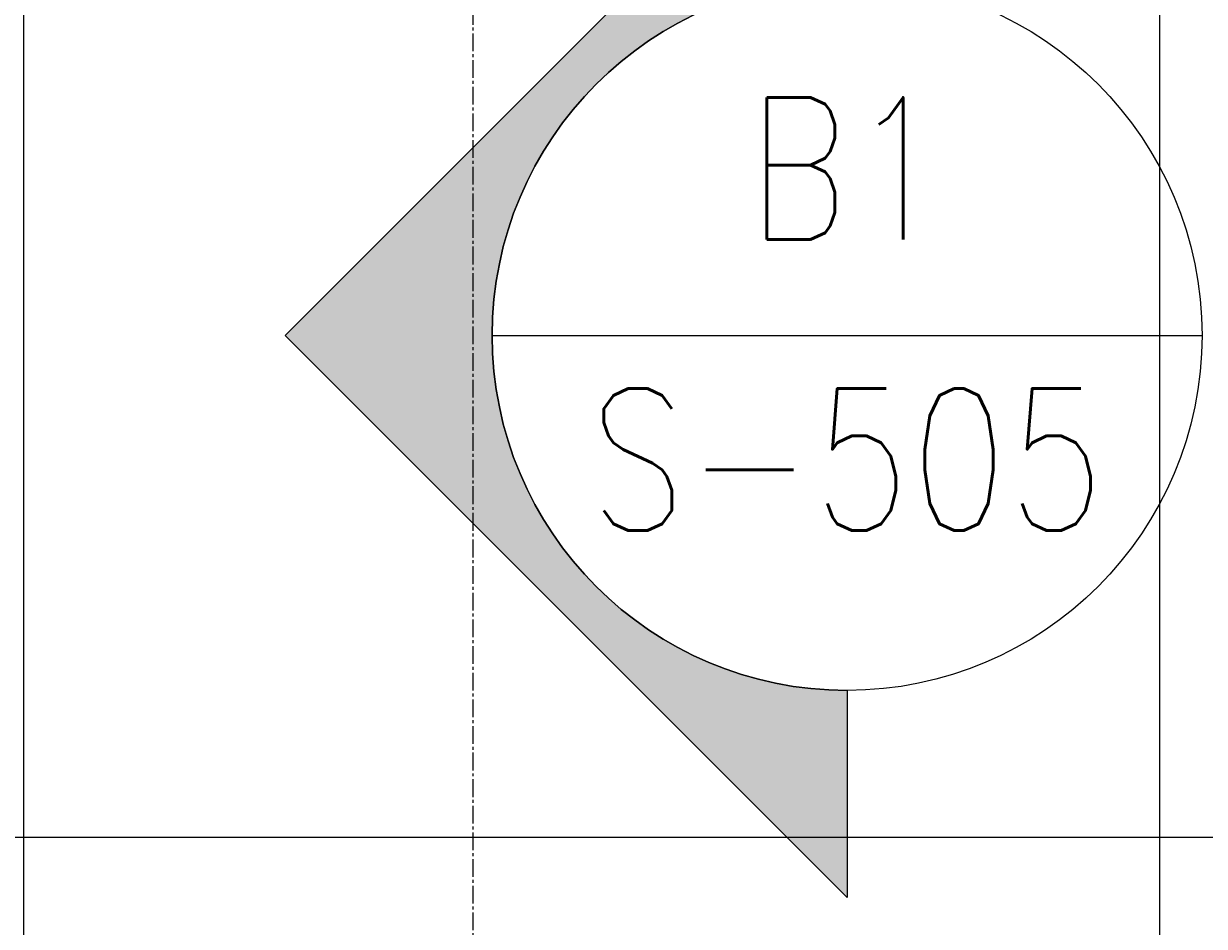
# Model space of a CAD drawing. Header units: inches. Extents: x -169 to 2787, y 589 to 946.
# Tile 6 of 45: x 585 to 635, y 733 to 772. Entities that reach past the tile are written whole.
import ezdxf
from ezdxf.enums import TextEntityAlignment as Align

# ---------------------------------------------------------------- set-up
doc = ezdxf.new("R2010")
doc.units = ezdxf.units.IN
doc.header["$MEASUREMENT"] = 0
doc.linetypes.add('CENTER2', pattern=[1.125, 0.75, -0.125, 0.125, -0.125])
for name, color, linetype in [('A-FLOR', 173, 'Continuous'), ('G-ANNO-SYMB', 2, 'Continuous'), ('S-ANNO-DIMS', 1, 'Continuous'), ('S-ANNO-SYMB', 2, 'Continuous'), ('S-GRID', 1, 'CENTER2')]:
    doc.layers.add(name, color=color, linetype=linetype)
doc.styles.add('Annotative', font='romans.shx', dxfattribs={"width": 0.8, "height": 0.125})
doc.styles.add('ROMANS', font='romans.shx', dxfattribs={"width": 0.8})
doc.dimstyles.new('Annotative', dxfattribs={"dimscale": 0, "dimtxt": 0.125, "dimasz": 0.125, "dimexe": 0.18, "dimexo": 0.0625, "dimgap": 0.09, "dimtad": 1, "dimdec": 3, "dimzin": 3, "dimdsep": 46, "dimlunit": 4, "dimtxsty": 'Annotative', "dimcen": 0.09, "dimclrt": 2, "dimazin": 2, "dimtfac": 1, "dimtdec": 3, "dimtmove": 0, "dimatfit": 0, "dimfxl": 1, "dimtfill": 1, "dimfrac": 2, "dimtolj": 1, "dimtzin": 0, "dimarcsym": 0})

# ---------------------------------------------------------------- blocks, each defined once
blk = doc.blocks.new('*D49')
at = {"layer": 'Defpoints', "color": 0, "transparency": 16777216}
for p in [(633.083, 781.713), (647.077, 781.713), (647.077, 698.522)]:
    blk.add_point(p, dxfattribs=at)
at = {"layer": 'S-ANNO-DIMS', "color": 0, "lineweight": -2, "transparency": 16777216}
for p, q in [((633.083, 778.713), (633.083, 689.882)), ((647.077, 778.713), (647.077, 689.882)), ((627.083, 698.522), (621.083, 698.522)), ((633.083, 698.522), (647.077, 698.522)), ((653.077, 698.522), (686.71, 698.522))]:
    blk.add_line(p, q, dxfattribs=at)
at = {"layer": 'S-ANNO-DIMS', "color": 0, "transparency": 16777216}
for points in [[(627.083, 699.522), (627.083, 697.522), (633.083, 698.522)], [(653.077, 699.522), (653.077, 697.522), (647.077, 698.522)]]:
    blk.add_solid(points, dxfattribs=at)
at = {"layer": 'S-ANNO-DIMS', "color": 2, "lineweight": -3, "transparency": 16777216, "insert": (673.019, 706.413), "char_height": 6, "width": 24.65573, "attachment_point": 5, "style": 'Annotative'}
blk.add_mtext('\\A1;1\'-2"', dxfattribs=at)
blk = doc.blocks.new('*D34')
at = {"layer": 'Defpoints', "color": 0, "transparency": 16777216}
for p in [(635.077, 751.699), (604.077, 737.206), (635.077, 666.538)]:
    blk.add_point(p, dxfattribs=at)
at = {"layer": 'S-ANNO-DIMS', "color": 0, "lineweight": -2, "transparency": 16777216}
blk.add_line((610.077, 666.538), (629.077, 666.538), dxfattribs=at)
at = {"layer": 'S-ANNO-DIMS', "color": 0, "transparency": 16777216}
for points in [[(610.077, 667.538), (610.077, 665.538), (604.077, 666.538)], [(629.077, 667.538), (629.077, 665.538), (635.077, 666.538)]]:
    blk.add_solid(points, dxfattribs=at)
at = {"layer": 'S-ANNO-DIMS', "color": 2, "lineweight": -3, "transparency": 16777216, "insert": (619.577, 674.43), "char_height": 6, "width": 24.65573, "attachment_point": 5, "style": 'Annotative'}
blk.add_mtext('\\A1;2\'-7"', dxfattribs=at)
blk = doc.blocks.new('*U55')
at = {"lineweight": -3}
h = blk.add_hatch(color=256, dxfattribs=at)
edge = h.paths.add_edge_path()
edge.add_line((0, -0.3125), (0, -0.4947))
edge.add_line((0, -0.4947), (-0.4947, 0))
edge.add_line((-0.4947, 0), (0, 0.4947))
edge.add_line((0, 0.4947), (0, 0.3125))
edge.add_arc((0, 0), 0.3125, 90, 270)
for p, q in [((0, 0.4947), (-0.4947, 0)), ((-0.3125, 0), (0.3125, 0)), ((-0.4947, 0), (0, -0.4947))]:
    blk.add_line(p, q, dxfattribs=at)
at = {"lineweight": -3, "flags": 128}
blk.add_lwpolyline([(0, -0.3125), (0, -0.4947), (-0.4947, 0), (0, 0.4947), (0, 0.3125, 1), (0, -0.3125)], format="xyb", close=True, dxfattribs=at)
blk.add_lwpolyline([(-0.0156, -0.3125), (-0.0156, -0.3125)], dxfattribs=at)
blk.add_lwpolyline([(-0.0156, -0.3125), (-0.0156, -0.3125)], dxfattribs=at)
at = {"lineweight": -3}
blk.add_circle((0, 0), 0.3125, dxfattribs=at)
at = {"linetype": 'Continuous', "lineweight": -3, "style": 'ROMANS', "width": 0.8}
blk.add_attdef('X#', text='', height=0.125, dxfattribs=at).set_placement((0, 0.0469), align=Align.BOTTOM_CENTER)
blk.add_attdef('X-###', text='', height=0.125, dxfattribs=at).set_placement((0, -0.0469), align=Align.TOP_CENTER)
blk = doc.blocks.new('*D64')
at = {"layer": 'Defpoints', "color": 0, "transparency": 16777216}
for p in [(585.077, 781.699), (633.083, 781.713), (585.077, 698.522)]:
    blk.add_point(p, dxfattribs=at)
at = {"layer": 'S-ANNO-DIMS', "color": 0, "lineweight": -2, "transparency": 16777216}
for p, q in [((585.077, 778.699), (585.077, 689.882)), ((633.083, 778.713), (633.083, 689.882)), ((627.083, 698.522), (591.077, 698.522))]:
    blk.add_line(p, q, dxfattribs=at)
at = {"layer": 'S-ANNO-DIMS', "color": 0, "transparency": 16777216}
for points in [[(591.077, 699.522), (591.077, 697.522), (585.077, 698.522)], [(627.083, 699.522), (627.083, 697.522), (633.083, 698.522)]]:
    blk.add_solid(points, dxfattribs=at)
at = {"layer": 'S-ANNO-DIMS', "color": 2, "transparency": 16777216, "insert": (609.08, 706.413), "char_height": 6, "attachment_point": 5, "style": 'Annotative', "bg_fill": 3, "box_fill_scale": 1.25, "bg_fill_color": 256, "bg_fill_true_color": 13158600, "bg_fill_transparency": 0}
blk.add_mtext('\\A1;4\'-0"', dxfattribs=at)

msp = doc.modelspace()

# ---------------------------------------------------------------- linework, layer by layer
at = {"layer": 'A-FLOR', "lineweight": -3}
msp.add_lwpolyline([(-164.9226, 797.2059), (201.1059, 797.2059), (201.1059, 767.2059), (561.0774, 767.2059), (561.0774, 737.2059), (1066.0697, 737.2059)], dxfattribs=at)
at = {"layer": 'S-GRID', "lineweight": -3}
msp.add_line((604.0774, 657.8984), (604.0774, 928.1562), dxfattribs=at)

# ---------------------------------------------------------------- block references
at = {"layer": 'G-ANNO-SYMB', "lineweight": -3}
ref = msp.add_blockref('*U55', (619.8768, 758.4006), dxfattribs=dict(at, xscale=48, yscale=48, zscale=48))
ref.add_attrib('X-###', 'S-505', dxfattribs={"layer": 'S-ANNO-SYMB', "color": 1, "linetype": 'Continuous', "lineweight": -2, "height": 6, "style": 'ROMANS', "width": 0.8}).set_placement((619.8768, 756.1506), align=Align.TOP_CENTER)
ref.add_attrib('X#', 'B1', dxfattribs={"layer": 'S-ANNO-SYMB', "color": 1, "linetype": 'Continuous', "lineweight": -2, "height": 6, "style": 'ROMANS', "width": 0.8}).set_placement((619.8768, 760.6506), align=Align.BOTTOM_CENTER)

# ---------------------------------------------------------------- dimensions: what is measured, and where the dimension line sits
at = {"layer": 'S-ANNO-DIMS', "lineweight": -3}
dim = msp.add_linear_dim(base=(647.0774, 698.5218), p1=(633.0827, 781.7127), p2=(647.0774, 781.7127), dimstyle='Annotative', override={"dimpost": '\\X', "dimtfill": 0}, dxfattribs=at)
dim.commit()
dim.dimension.update_dxf_attribs({"geometry": '*D49', "text_midpoint": (673.0188, 698.5218), "dimtype": 160})
dim = msp.add_linear_dim(base=(635.0774, 666.5384), p1=(604.0774, 737.2059), p2=(635.0774, 751.6991), dimstyle='Annotative', override={"dimpost": '\\X', "dimse1": 1, "dimse2": 1, "dimtfill": 0}, dxfattribs=at)
dim.commit()
dim.dimension.update_dxf_attribs({"geometry": '*D34', "text_midpoint": (619.5774, 674.4298)})

# ---------------------------------------------------------------- next in the draw order: dimensions: what is measured, and where the dimension line sits
at = {"layer": 'S-ANNO-DIMS'}
dim = msp.add_linear_dim(base=(585.0774, 698.5218), p1=(633.0827, 781.7127), p2=(585.0774, 781.6991), dimstyle='Annotative', override={"dimpost": '\\X', "dimtfill": 1}, dxfattribs=at)
dim.commit()
dim.dimension.update_dxf_attribs({"geometry": '*D64', "text_midpoint": (609.08, 706.4133)})

doc.saveas('drawing.dxf')
